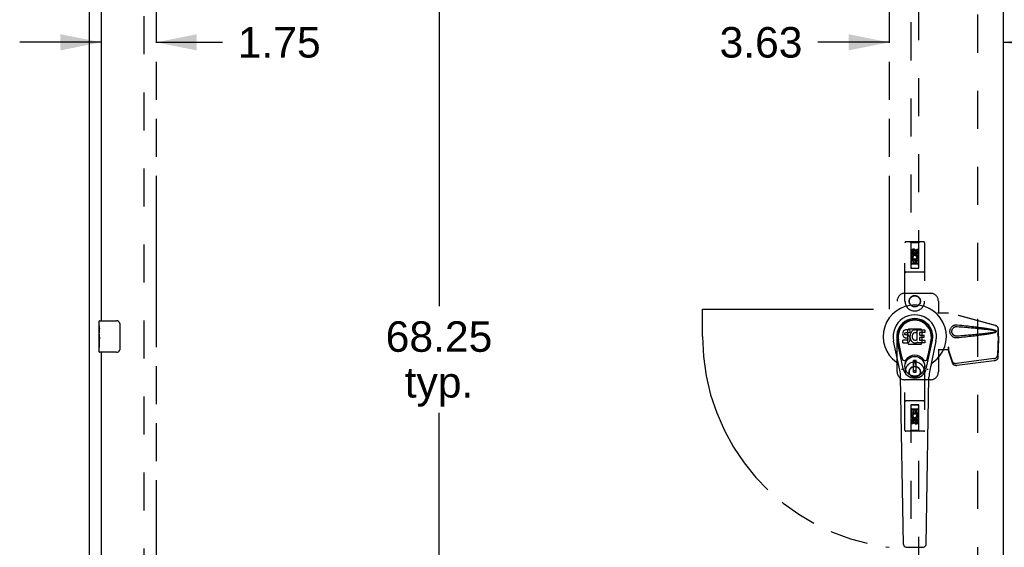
# Model space of a CAD drawing. Header units: inches. Extents: x 0 to 220, y 0 to 142.
# Tile 7 of 19: x 38 to 69, y 70 to 86. Entities that reach past the tile are written whole.
import ezdxf

# ---------------------------------------------------------------- set-up
doc = ezdxf.new("R2010")
doc.units = ezdxf.units.IN
doc.header["$LTSCALE"] = 12.090517
doc.header["$MEASUREMENT"] = 0
doc.linetypes.add('HIDDEN', pattern=[0.2, 0.1, -0.1])
doc.linetypes.add('PHANTOM', pattern=[0.8, 0.45, -0.05, 0.1, -0.05, 0.1, -0.05])
doc.layers.get('0').update_dxf_attribs({"linetype": 'CONTINUOUS'})
for name, color, linetype in [('02___PRT_ALL_AXES', 7, 'CONTINUOUS'), ('AVAILABLE_DOOR_SPACE', 7, 'CONTINUOUS'), ('DEFAULT_2', 8, 'HIDDEN'), ('DIMENSIONS', 7, 'CONTINUOUS')]:
    doc.layers.add(name, color=color, linetype=linetype)
doc.styles.get("Standard").update_dxf_attribs({"font": 'arial.ttf'})
doc.dimstyles.new('DIMSTYLE_1', dxfattribs={"dimtxt": 0.969828, "dimasz": 1.293103, "dimexe": 0.09, "dimexo": 0.07, "dimgap": 0.0375, "dimtad": 0, "dimtih": 1, "dimtoh": 1, "dimzin": 4, "dimdsep": 46, "dimtxsty": 'Standard', "dimblk": '_FILLED', "dimblk1": '_FILLED', "dimblk2": '_FILLED', "dimcen": 0.09, "dimazin": 1, "dimtfac": 1, "dimtdec": 3, "dimtofl": 0, "dimtmove": 0, "dimatfit": 3, "dimldrblk": '_FILLED', "dimfxl": 1, "dimtolj": 1, "dimtzin": 4, "dimarcsym": 0})

# ---------------------------------------------------------------- blocks, each defined once
blk = doc.blocks.new('_FILLED')
at = {"color": 0, "linetype": 'ByBlock'}
blk.add_solid([(0, 0), (-1, 0.2), (-1, -0.2)], dxfattribs=at)
blk = doc.blocks.new('*D8')
at = {"layer": 'DIMENSIONS', "color": 2, "linetype": 'Continuous'}
for p, q in [((40.51, 85.732), (37.924, 85.732)), ((42.26, 85.732), (44.373, 85.732))]:
    blk.add_line(p, q, dxfattribs=at)
at = {"layer": 'DIMENSIONS', "color": 2, "linetype": 'Continuous', "xscale": 1.2931034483, "yscale": 1.2931034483, "zscale": 1.2931034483}
blk.add_blockref('_FILLED', (40.51, 85.732), dxfattribs=at)
at = {"layer": 'DIMENSIONS', "color": 2, "linetype": 'Continuous', "xscale": 1.2931034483, "yscale": 1.2931034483, "zscale": 1.2931034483, "rotation": 180}
blk.add_blockref('_FILLED', (42.26, 85.732), dxfattribs=at)
at = {"layer": 'DIMENSIONS', "color": 2, "linetype": 'Continuous', "insert": (44.858, 86.217), "char_height": 0.9698, "width": 2.63548, "attachment_point": 1, "line_spacing_factor": 0.9}
blk.add_mtext('1.75', dxfattribs=at)
blk = doc.blocks.new('*D10')
at = {"layer": 'DIMENSIONS', "color": 2, "linetype": 'Continuous'}
for p, q in [((65.573, 85.732), (63.299, 85.732)), ((69.198, 85.732), (71.784, 85.732))]:
    blk.add_line(p, q, dxfattribs=at)
at = {"layer": 'DIMENSIONS', "color": 2, "linetype": 'Continuous', "xscale": 1.2931034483, "yscale": 1.2931034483, "zscale": 1.2931034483}
blk.add_blockref('_FILLED', (65.573, 85.732), dxfattribs=at)
at = {"layer": 'DIMENSIONS', "color": 2, "linetype": 'Continuous', "xscale": 1.2931034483, "yscale": 1.2931034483, "zscale": 1.2931034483, "rotation": 180}
blk.add_blockref('_FILLED', (69.198, 85.732), dxfattribs=at)
at = {"layer": 'DIMENSIONS', "color": 2, "linetype": 'Continuous', "insert": (62.814, 86.217), "char_height": 0.9698, "width": 2.63548, "attachment_point": 3, "line_spacing_factor": 0.9}
blk.add_mtext('3.63', dxfattribs=at)
blk = doc.blocks.new('*D11')
at = {"layer": 'DIMENSIONS', "color": 2, "linetype": 'Continuous'}
for p, q in [((52.117, 110.502), (50.093, 110.502)), ((51.257, 110.502), (51.257, 77.347)), ((51.257, 42.252), (51.257, 73.952))]:
    blk.add_line(p, q, dxfattribs=at)
at = {"layer": 'DIMENSIONS', "color": 2, "linetype": 'Continuous', "xscale": 1.2931034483, "yscale": 1.2931034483, "zscale": 1.2931034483}
for p, rotation in [((51.257, 110.502), 90), ((51.257, 42.252), 270)]:
    blk.add_blockref('_FILLED', p, dxfattribs=dict(at, rotation=rotation))
at = {"layer": 'DIMENSIONS', "color": 2, "linetype": 'Continuous', "insert": (51.257, 76.862), "char_height": 0.9698, "width": 3.38899, "attachment_point": 2, "line_spacing_factor": 0.9}
blk.add_mtext('68.25\\Ptyp.', dxfattribs=at)
blk = doc.blocks.new('*D20')
at = {"layer": 'DIMENSIONS', "color": 2, "linetype": 'Continuous'}
for p, q in [((71.073, 89.484), (68.487, 89.484)), ((74.698, 89.484), (76.873, 89.484))]:
    blk.add_line(p, q, dxfattribs=at)
at = {"layer": 'DIMENSIONS', "color": 2, "linetype": 'Continuous', "xscale": 1.2931034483, "yscale": 1.2931034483, "zscale": 1.2931034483}
blk.add_blockref('_FILLED', (71.073, 89.484), dxfattribs=at)
at = {"layer": 'DIMENSIONS', "color": 2, "linetype": 'Continuous', "xscale": 1.2931034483, "yscale": 1.2931034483, "zscale": 1.2931034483, "rotation": 180}
blk.add_blockref('_FILLED', (74.698, 89.484), dxfattribs=at)
at = {"layer": 'DIMENSIONS', "color": 2, "linetype": 'Continuous', "insert": (77.358, 89.969), "char_height": 0.9698, "width": 2.63548, "attachment_point": 1, "line_spacing_factor": 0.9}
blk.add_mtext('3.63', dxfattribs=at)

msp = doc.modelspace()

# ---------------------------------------------------------------- linework, layer by layer
at = {"color": 3, "linetype": 'Continuous'}
for p, q in [((40.135, 112.273), (40.135, 40.481)), ((69.198, 111.523), (69.198, 41.231)), ((40.51, 106.127), (40.51, 76.877)), ((40.51, 75.877), (40.51, 46.627))]:
    msp.add_line(p, q, dxfattribs=at)
at = {"color": 7, "linetype": 'Continuous'}
for p, q in [((40.45, 76.716), (40.45, 76.862)), ((40.465, 76.877), (41.005, 76.877)), ((41.105, 76.777), (41.105, 75.977)), ((40.45, 76.458), (40.45, 76.492)), ((66.001, 76.491), (65.999, 76.467)), ((65.999, 76.467), (66, 76.444)), ((66, 76.444), (66.004, 76.42)), ((66.006, 76.514), (66.001, 76.491)), ((66.004, 76.42), (66.012, 76.398)), ((66.015, 76.537), (66.006, 76.514)), ((66.012, 76.398), (66.025, 76.378)), ((66.029, 76.557), (66.015, 76.537)), ((66.038, 76.565), (66.029, 76.557)), ((66.047, 76.571), (66.038, 76.565)), ((66.069, 76.581), (66.047, 76.571)), ((66.092, 76.588), (66.069, 76.581)), ((66.07, 76.456), (66.071, 76.471)), ((66.071, 76.448), (66.07, 76.456)), ((66.071, 76.471), (66.073, 76.486)), ((66.073, 76.441), (66.071, 76.448)), ((66.073, 76.486), (66.076, 76.492)), ((66.078, 76.435), (66.073, 76.441)), ((66.076, 76.492), (66.082, 76.497)), ((66.084, 76.431), (66.078, 76.435)), ((66.082, 76.497), (66.096, 76.502)), ((66.098, 76.427), (66.084, 76.431)), ((66.232, 76.588), (66.092, 76.588)), ((66.096, 76.502), (66.111, 76.503)), ((66.122, 76.427), (66.098, 76.427)), ((66.111, 76.503), (66.224, 76.503)), ((66.146, 76.426), (66.122, 76.427)), ((66.17, 76.421), (66.146, 76.426)), ((66.181, 76.416), (66.17, 76.421)), ((66.191, 76.409), (66.181, 76.416)), ((66.208, 76.392), (66.191, 76.409)), ((66.221, 76.372), (66.208, 76.392)), ((66.224, 76.503), (66.23, 76.503)), ((66.23, 76.503), (66.231, 76.509)), ((66.231, 76.509), (66.233, 76.522)), ((66.236, 76.424), (66.231, 76.38)), ((66.234, 76.545), (66.232, 76.588)), ((66.233, 76.522), (66.234, 76.545)), ((66.24, 76.446), (66.236, 76.424)), ((66.246, 76.468), (66.24, 76.446)), ((66.255, 76.488), (66.246, 76.468)), ((66.266, 76.508), (66.255, 76.488)), ((66.279, 76.526), (66.266, 76.508)), ((66.293, 76.543), (66.279, 76.526)), ((66.31, 76.558), (66.293, 76.543)), ((66.302, 76.396), (66.301, 76.369)), ((66.305, 76.422), (66.302, 76.396)), ((66.309, 76.435), (66.305, 76.422)), ((66.314, 76.447), (66.309, 76.435)), ((66.328, 76.571), (66.31, 76.558)), ((66.329, 76.47), (66.314, 76.447)), ((66.348, 76.58), (66.328, 76.571)), ((66.337, 76.48), (66.329, 76.47)), ((66.348, 76.488), (66.337, 76.48)), ((66.37, 76.585), (66.348, 76.58)), ((66.372, 76.498), (66.348, 76.488)), ((66.392, 76.587), (66.37, 76.585)), ((66.385, 76.502), (66.372, 76.498)), ((66.399, 76.501), (66.385, 76.502)), ((66.415, 76.586), (66.392, 76.587)), ((66.412, 76.498), (66.399, 76.501)), ((66.424, 76.493), (66.412, 76.498)), ((66.426, 76.585), (66.415, 76.586)), ((66.436, 76.581), (66.426, 76.585)), ((66.456, 76.564), (66.43, 76.496)), ((66.455, 76.569), (66.436, 76.581)), ((66.465, 76.261), (66.465, 76.586)), ((66.465, 76.586), (66.702, 76.586)), ((66.535, 76.498), (66.535, 76.431)), ((66.702, 76.503), (66.54, 76.503)), ((66.54, 76.426), (66.671, 76.426)), ((66.675, 76.422), (66.675, 76.349)), ((66.706, 76.582), (66.706, 76.507)), ((40.45, 76.261), (40.45, 76.293)), ((65.909, 75.307), (65.712, 76.233)), ((66.02, 75.354), (65.827, 76.258)), ((65.875, 76.031), (65.831, 76.259)), ((65.943, 75.885), (65.868, 76.266)), ((66.002, 76.182), (66.002, 76.256)), ((66.065, 76.262), (66.006, 76.261)), ((66.007, 76.177), (66.151, 76.177)), ((66.025, 76.378), (66.041, 76.36)), ((66.041, 76.36), (66.061, 76.347)), ((66.061, 76.347), (66.072, 76.343)), ((66.126, 76.262), (66.065, 76.262)), ((66.072, 76.343), (66.084, 76.341)), ((66.084, 76.341), (66.132, 76.341)), ((66.142, 76.263), (66.126, 76.262)), ((66.132, 76.341), (66.139, 76.34)), ((66.139, 76.34), (66.146, 76.337)), ((66.148, 76.266), (66.142, 76.263)), ((66.146, 76.337), (66.152, 76.333)), ((66.153, 76.272), (66.148, 76.266)), ((66.151, 76.177), (66.163, 76.178)), ((66.152, 76.333), (66.157, 76.327)), ((66.163, 76.284), (66.153, 76.272)), ((66.157, 76.327), (66.164, 76.313)), ((66.165, 76.291), (66.163, 76.284)), ((66.163, 76.178), (66.174, 76.182)), ((66.164, 76.313), (66.166, 76.298)), ((66.166, 76.298), (66.165, 76.291)), ((66.174, 76.182), (66.194, 76.196)), ((66.194, 76.196), (66.211, 76.213)), ((66.211, 76.213), (66.217, 76.223)), ((66.217, 76.223), (66.223, 76.234)), ((66.23, 76.35), (66.221, 76.372)), ((66.223, 76.234), (66.231, 76.256)), ((66.237, 76.327), (66.23, 76.35)), ((66.231, 76.38), (66.232, 76.358)), ((66.231, 76.256), (66.237, 76.279)), ((66.232, 76.358), (66.235, 76.336)), ((66.235, 76.336), (66.24, 76.314)), ((66.239, 76.303), (66.237, 76.327)), ((66.237, 76.279), (66.239, 76.303)), ((66.24, 76.314), (66.247, 76.293)), ((66.247, 76.293), (66.268, 76.253)), ((66.268, 76.253), (66.281, 76.235)), ((66.281, 76.235), (66.296, 76.218)), ((66.296, 76.218), (66.312, 76.203)), ((66.301, 76.369), (66.302, 76.355)), ((66.302, 76.355), (66.305, 76.343)), ((66.305, 76.343), (66.315, 76.318)), ((66.312, 76.203), (66.33, 76.189)), ((66.315, 76.318), (66.329, 76.295)), ((66.329, 76.295), (66.337, 76.285)), ((66.33, 76.189), (66.34, 76.184)), ((66.337, 76.285), (66.348, 76.276)), ((66.34, 76.184), (66.35, 76.181)), ((66.348, 76.276), (66.359, 76.268)), ((66.35, 76.181), (66.372, 76.175)), ((66.359, 76.268), (66.371, 76.263)), ((66.371, 76.263), (66.384, 76.261)), ((66.372, 76.175), (66.394, 76.173)), ((66.384, 76.261), (66.398, 76.261)), ((66.394, 76.173), (66.416, 76.176)), ((66.398, 76.261), (66.411, 76.263)), ((66.411, 76.263), (66.424, 76.267)), ((66.416, 76.176), (66.437, 76.182)), ((66.424, 76.267), (66.436, 76.272)), ((66.436, 76.272), (66.447, 76.28)), ((66.437, 76.182), (66.456, 76.194)), ((66.453, 76.279), (66.465, 76.261)), ((66.456, 76.194), (66.456, 76.194)), ((66.467, 76.194), (66.456, 76.194)), ((66.467, 76.181), (66.467, 76.194)), ((66.703, 76.177), (66.471, 76.177)), ((66.536, 76.34), (66.536, 76.262)), ((66.671, 76.344), (66.541, 76.344)), ((66.541, 76.258), (66.703, 76.258)), ((66.707, 76.253), (66.707, 76.181)), ((66.751, 75.354), (66.944, 76.258)), ((66.828, 75.885), (66.903, 76.266)), ((67.059, 76.233), (66.862, 75.307)), ((66.895, 76.031), (66.94, 76.259)), ((40.45, 75.892), (40.45, 76.031)), ((41.005, 75.877), (40.465, 75.877)), ((65.991, 75.66), (65.943, 75.885)), ((66.78, 75.66), (66.828, 75.885)), ((66.34, 75.245), (66.34, 75.619)), ((66.431, 75.619), (66.34, 75.619)), ((66.34, 75.58), (66.431, 75.58)), ((66.391, 75.58), (66.391, 75.501)), ((66.431, 75.501), (66.391, 75.501)), ((66.431, 75.245), (66.431, 75.619)), ((66.431, 75.285), (66.34, 75.285)), ((66.34, 75.245), (66.431, 75.245)), ((66.027, 69.761), (65.935, 75.082)), ((66.743, 69.761), (66.836, 75.082)), ((66.106, 69.684), (66.665, 69.684))]:
    msp.add_line(p, q, dxfattribs=at)
for points in [[(41.099, 76.813), (41.101, 76.807), (41.102, 76.801), (41.104, 76.795), (41.104, 76.789), (41.105, 76.783), (41.105, 76.777)], [(41.105, 75.977), (41.105, 75.971), (41.104, 75.964), (41.104, 75.958), (41.102, 75.952), (41.101, 75.946), (41.099, 75.941)], [(65.987, 75.324), (65.985, 75.329), (65.984, 75.335), (65.982, 75.341), (65.981, 75.346)], [(66.79, 75.346), (66.788, 75.341), (66.787, 75.335), (66.785, 75.329), (66.784, 75.324)]]:
    msp.add_lwpolyline(points, dxfattribs=at)
for radius in [0.317, 0.313]:
    msp.add_circle((66.385, 75.432), radius, dxfattribs=at)
for centre, radius, start, end in [((66.385, 76.377), 1.004, 305.5066, 234.4934), ((66.385, 76.377), 0.689, 347.9703, 192.0297), ((40.465, 76.862), 0.015, 90, 180), ((41.005, 76.777), 0.1, 21.1999, 90), ((66.385, 76.377), 0.571, 347.9703, 192.0297), ((66.385, 76.367), 0.527, 348.9402, 191.0594), ((66.426, 76.498), 0.00448, 246.1578, 339.0016), ((66.452, 76.566), 0.00448, 339.0016, 51.8729), ((66.54, 76.498), 0.00448, 90, 180), ((66.54, 76.431), 0.00448, 180, 270), ((66.671, 76.422), 0.00448, 0, 90), ((66.702, 76.582), 0.00448, 0, 90), ((66.702, 76.507), 0.00448, 270, 360), ((66.006, 76.256), 0.00448, 90, 180.0119), ((66.007, 76.182), 0.00483, 180, 270), ((66.45, 76.276), 0.00448, 34.0893, 127.3444), ((66.471, 76.181), 0.00448, 180, 270), ((66.541, 76.34), 0.00448, 90, 180), ((66.541, 76.262), 0.00448, 180, 270), ((66.671, 76.349), 0.00448, 270, 360), ((66.703, 76.253), 0.00448, 0, 90), ((66.703, 76.181), 0.00448, 270, 360), ((40.465, 75.892), 0.015, 180, 270), ((41.005, 75.977), 0.1, 270, 338.7946), ((66.385, 75.432), 0.354, 35.4237, 144.5763), ((65.688, 75.399), 0.197, 12.0297, 54.4934), ((66.048, 75.672), 0.0591, 192.0297, 324.5763), ((66.722, 75.672), 0.0591, 215.4237, 347.9703), ((67.083, 75.399), 0.197, 125.5066, 167.9703), ((64.754, 75.061), 1.181, 1, 12.0297), ((66.385, 75.432), 0.374, 192.0297, 347.9703), ((68.017, 75.061), 1.181, 167.9703, 179), ((66.106, 69.763), 0.0787, 181, 270), ((66.665, 69.763), 0.0787, 270, 359)]:
    msp.add_arc(centre, radius, start, end, dxfattribs=at)
msp.add_ellipse((66.385, 76.367), major_axis=(0, 0.565), ratio=0.999848, start_param=-1.76365, end_param=1.76365, dxfattribs=at)
at = {"layer": '02___PRT_ALL_AXES', "color": 8, "linetype": 'HIDDEN'}
for p, q in [((66.279, 79), (66.279, 79.092)), ((66.321, 79), (66.279, 79)), ((66.321, 79.092), (66.321, 79)), ((66.365, 79.063), (66.365, 79.092)), ((66.406, 79.106), (66.406, 79.06)), ((66.45, 79.063), (66.45, 79.156)), ((66.45, 79.156), (66.492, 79.156)), ((66.492, 79.156), (66.492, 79.063)), ((66.279, 78.687), (66.279, 78.843)), ((66.279, 78.843), (66.456, 78.843)), ((66.321, 78.687), (66.279, 78.687)), ((66.327, 78.868), (66.288, 78.851)), ((66.321, 78.801), (66.321, 78.687)), ((66.364, 78.801), (66.321, 78.801)), ((66.364, 78.708), (66.364, 78.801)), ((66.406, 78.708), (66.364, 78.708)), ((66.406, 78.801), (66.406, 78.708)), ((66.45, 78.801), (66.406, 78.801)), ((66.456, 78.843), (66.438, 78.856)), ((66.45, 78.687), (66.45, 78.801)), ((66.492, 78.687), (66.45, 78.687)), ((66.481, 78.847), (66.48, 78.843)), ((66.48, 78.843), (66.492, 78.843)), ((66.492, 78.843), (66.492, 78.687)), ((66.279, 73.91), (66.279, 74.066)), ((66.279, 74.066), (66.321, 74.066)), ((66.291, 73.91), (66.279, 73.91)), ((66.289, 73.907), (66.291, 73.91)), ((66.314, 73.91), (66.333, 73.897)), ((66.492, 73.91), (66.314, 73.91)), ((66.321, 74.066), (66.321, 73.953)), ((66.321, 73.953), (66.365, 73.953)), ((66.365, 73.953), (66.365, 74.045)), ((66.365, 74.045), (66.407, 74.045)), ((66.407, 74.045), (66.407, 73.953)), ((66.407, 73.953), (66.45, 73.953)), ((66.444, 73.886), (66.483, 73.903)), ((66.45, 73.953), (66.45, 74.066)), ((66.45, 74.066), (66.492, 74.066)), ((66.492, 74.066), (66.492, 73.91)), ((66.279, 73.598), (66.279, 73.69)), ((66.321, 73.598), (66.279, 73.598)), ((66.321, 73.69), (66.321, 73.598)), ((66.365, 73.648), (66.365, 73.694)), ((66.406, 73.69), (66.406, 73.662)), ((66.45, 73.662), (66.45, 73.754)), ((66.45, 73.754), (66.492, 73.754)), ((66.492, 73.754), (66.492, 73.662))]:
    msp.add_line(p, q, dxfattribs=at)
at = {"layer": '02___PRT_ALL_AXES', "color": 7, "linetype": 'Continuous'}
for p, q in [((40.45, 76.716), (40.45, 76.862)), ((40.45, 76.458), (40.45, 76.715)), ((40.456, 76.66), (40.45, 76.66)), ((40.45, 76.492), (40.457, 76.492)), ((40.45, 75.892), (40.45, 76.456)), ((40.452, 76.429), (40.45, 76.429)), ((40.452, 76.431), (40.454, 76.409)), ((40.457, 76.492), (40.457, 76.628)), ((40.45, 76.297), (40.456, 76.297)), ((40.45, 76.261), (40.457, 76.261)), ((40.45, 76.198), (40.457, 76.198)), ((40.457, 76.031), (40.457, 76.261)), ((40.45, 76.031), (40.457, 76.031))]:
    msp.add_line(p, q, dxfattribs=at)
for points in [[(40.45, 76.716), (40.451, 76.712), (40.451, 76.708), (40.451, 76.702), (40.453, 76.689)], [(40.45, 76.458), (40.451, 76.45), (40.451, 76.441), (40.452, 76.431)], [(40.453, 76.689), (40.454, 76.682), (40.455, 76.673), (40.456, 76.665)], [(40.454, 76.409), (40.455, 76.397), (40.455, 76.385), (40.456, 76.373), (40.457, 76.36), (40.457, 76.348), (40.457, 76.335), (40.457, 76.322), (40.457, 76.309), (40.456, 76.297), (40.455, 76.284), (40.455, 76.272)], [(40.456, 76.665), (40.456, 76.656), (40.457, 76.647), (40.457, 76.638), (40.457, 76.628)]]:
    msp.add_lwpolyline(points, dxfattribs=at)
at = {"layer": '02___PRT_ALL_AXES', "color": 8, "linetype": 'HIDDEN'}
for centre, radius in [((66.385, 79.049), 0.085), ((66.385, 77.502), 0.172), ((66.385, 75.252), 0.172), ((66.385, 73.704), 0.085)]:
    msp.add_circle(centre, radius, dxfattribs=at)
for centre, radius, start, end in [((66.343, 79.092), 0.0644, 12.2995, 180.0775), ((66.385, 78.893), 0.107, 334.2636, 203.4027), ((66.343, 79.092), 0.0219, 359.9011, 180), ((66.385, 78.893), 0.0639, 324.8895, 203.4026), ((66.428, 79.063), 0.0635, 180, 360), ((66.428, 79.063), 0.0219, 190.307, 360), ((66.385, 73.861), 0.107, 154.2636, 23.4027), ((66.385, 73.861), 0.0639, 144.8895, 23.4026), ((66.342, 73.69), 0.0635, 0, 180), ((66.343, 73.69), 0.0219, 10.307, 180), ((66.428, 73.662), 0.0644, 192.2995, 0.0775), ((66.428, 73.662), 0.0219, 179.9011, 360)]:
    msp.add_arc(centre, radius, start, end, dxfattribs=at)
at = {"layer": '02___PRT_ALL_AXES', "color": 7, "linetype": 'Continuous'}
msp.add_ellipse((40.713, 76.293), major_axis=(0.263, 0), ratio=0.432808, start_param=-3.141593, end_param=-2.961605, dxfattribs=at)
at = {"layer": 'AVAILABLE_DOOR_SPACE', "color": 4, "linetype": 'PHANTOM'}
for p, q in [((42.26, 110.502), (42.26, 42.252)), ((65.573, 110.502), (65.573, 77.252)), ((59.635, 76.377), (59.635, 77.252)), ((59.635, 77.252), (65.573, 77.252))]:
    msp.add_line(p, q, dxfattribs=at)
msp.add_arc((66.385, 76.377), 6.75, 180, 263.0865, dxfattribs=at)
at = {"layer": 'DEFAULT_2', "color": 8, "linetype": 'HIDDEN'}
for p, q in [((41.885, 41.825), (41.885, 110.929)), ((68.385, 41.877), (68.385, 110.877)), ((66.26, 110.549), (66.26, 78.548)), ((66.51, 78.548), (66.51, 110.549)), ((66.073, 77.502), (66.073, 79.359)), ((66.668, 79.389), (66.103, 79.389)), ((66.255, 79.359), (66.225, 79.389)), ((66.255, 79.359), (66.259, 78.549)), ((66.515, 79.359), (66.255, 79.359)), ((66.512, 78.549), (66.515, 79.359)), ((66.515, 79.359), (66.545, 79.389)), ((66.698, 79.359), (66.698, 77.502)), ((66.385, 79.121), (66.323, 79.085)), ((66.323, 79.085), (66.323, 79.013)), ((66.323, 79.085), (66.333, 79.079)), ((66.323, 79.013), (66.333, 79.019)), ((66.323, 79.013), (66.385, 78.977)), ((66.385, 79.11), (66.333, 79.079)), ((66.333, 79.079), (66.333, 79.019)), ((66.333, 79.019), (66.385, 78.988)), ((66.385, 79.121), (66.385, 79.11)), ((66.448, 79.085), (66.385, 79.121)), ((66.438, 79.079), (66.385, 79.11)), ((66.385, 78.988), (66.438, 79.019)), ((66.385, 78.977), (66.448, 79.013)), ((66.385, 78.977), (66.385, 78.988)), ((66.448, 79.085), (66.438, 79.079)), ((66.438, 79.019), (66.438, 79.079)), ((66.448, 79.013), (66.438, 79.019)), ((66.448, 79.013), (66.448, 79.085)), ((66.513, 78.799), (66.258, 78.799)), ((66.47, 78.674), (66.3, 78.674)), ((66.668, 78.424), (66.103, 78.424)), ((66.259, 78.549), (66.512, 78.549)), ((66.26, 78.551), (66.51, 78.551)), ((66.26, 78.548), (66.51, 78.548)), ((66.073, 77.752), (66.885, 77.752)), ((65.823, 75.252), (65.823, 77.502)), ((67.135, 77.502), (67.135, 77.149)), ((67.132, 77.132), (67.135, 77.149)), ((67.132, 77.132), (67.453, 77.132)), ((67.14, 77.132), (67.135, 77.149)), ((68.943, 76.729), (67.446, 77.132)), ((68.951, 76.729), (67.453, 77.132)), ((66.184, 76.613), (66.149, 76.578)), ((66.149, 76.578), (66.149, 76.176)), ((66.587, 76.613), (66.184, 76.613)), ((66.622, 76.578), (66.587, 76.613)), ((66.622, 76.176), (66.622, 76.578)), ((69.014, 76.461), (69.035, 76.379)), ((69.035, 76.39), (69.016, 75.775)), ((69.021, 76.461), (69.043, 76.379)), ((69.035, 76.379), (69.035, 76.609)), ((69.035, 76.39), (69.048, 76.319)), ((69.037, 76.407), (69.046, 76.35)), ((69.043, 76.379), (69.043, 76.609)), ((66.149, 76.176), (66.184, 76.14)), ((66.184, 76.14), (66.587, 76.14)), ((66.587, 76.14), (66.622, 76.176)), ((69.048, 76.319), (69.029, 75.704)), ((69.043, 76.379), (69.035, 76.379)), ((69.046, 76.35), (69.047, 76.339)), ((69.047, 76.339), (69.048, 76.329)), ((69.048, 76.329), (69.048, 76.319)), ((67.132, 75.952), (67.135, 75.935)), ((67.453, 75.952), (67.132, 75.952)), ((67.14, 75.952), (67.135, 75.935)), ((67.135, 75.935), (67.135, 75.252)), ((67.446, 76.039), (67.446, 75.952)), ((67.453, 76.039), (67.446, 76.039)), ((67.584, 75.581), (67.452, 75.965)), ((67.465, 75.894), (67.452, 75.965)), ((67.453, 76.039), (67.453, 75.952)), ((67.461, 75.925), (67.465, 75.894)), ((67.597, 75.51), (67.465, 75.894)), ((68.898, 75.676), (67.711, 75.524)), ((68.912, 75.605), (67.724, 75.453)), ((66.073, 73.394), (66.073, 75.252)), ((66.698, 75.252), (66.698, 73.394)), ((66.885, 75.002), (66.073, 75.002)), ((66.668, 74.329), (66.103, 74.329)), ((66.259, 74.204), (66.255, 73.394)), ((66.259, 74.204), (66.512, 74.204)), ((66.26, 74.206), (66.26, 42.204)), ((66.51, 74.206), (66.26, 74.206)), ((66.51, 74.203), (66.26, 74.203)), ((66.51, 42.204), (66.51, 74.206)), ((66.515, 73.394), (66.512, 74.204)), ((66.258, 73.954), (66.513, 73.954)), ((66.3, 74.079), (66.47, 74.079)), ((66.385, 73.777), (66.323, 73.741)), ((66.323, 73.741), (66.323, 73.669)), ((66.323, 73.741), (66.333, 73.735)), ((66.323, 73.669), (66.333, 73.674)), ((66.323, 73.669), (66.385, 73.632)), ((66.385, 73.765), (66.333, 73.735)), ((66.333, 73.735), (66.333, 73.674)), ((66.333, 73.674), (66.385, 73.644)), ((66.385, 73.777), (66.385, 73.765)), ((66.448, 73.741), (66.385, 73.777)), ((66.438, 73.735), (66.385, 73.765)), ((66.385, 73.644), (66.438, 73.674)), ((66.385, 73.632), (66.448, 73.669)), ((66.385, 73.632), (66.385, 73.644)), ((66.448, 73.741), (66.438, 73.735)), ((66.438, 73.674), (66.438, 73.735)), ((66.448, 73.669), (66.438, 73.674)), ((66.448, 73.669), (66.448, 73.741)), ((66.668, 73.364), (66.103, 73.364)), ((66.255, 73.394), (66.225, 73.364)), ((66.515, 73.394), (66.255, 73.394)), ((66.515, 73.394), (66.545, 73.364))]:
    msp.add_line(p, q, dxfattribs=at)
for points in [[(67.729, 76.334), (67.716, 76.333), (67.703, 76.333), (67.691, 76.334), (67.678, 76.335), (67.665, 76.338), (67.652, 76.341), (67.64, 76.345), (67.628, 76.349), (67.617, 76.355), (67.605, 76.361), (67.594, 76.368), (67.582, 76.377), (67.571, 76.386), (67.56, 76.397), (67.549, 76.41), (67.538, 76.424), (67.529, 76.44), (67.521, 76.456), (67.514, 76.472), (67.509, 76.489), (67.506, 76.506), (67.503, 76.524), (67.503, 76.541), (67.503, 76.558), (67.505, 76.576), (67.509, 76.593), (67.514, 76.61), (67.52, 76.626), (67.528, 76.642), (67.537, 76.658), (67.548, 76.672), (67.559, 76.685), (67.57, 76.696), (67.581, 76.706), (67.593, 76.714), (67.604, 76.722), (67.616, 76.728), (67.627, 76.734), (67.639, 76.739), (67.652, 76.743), (67.664, 76.746), (67.677, 76.748), (67.69, 76.75)], [(67.69, 76.75), (67.703, 76.751), (67.716, 76.751), (67.729, 76.75)], [(67.729, 76.75), (67.805, 76.742), (67.877, 76.735), (67.947, 76.728), (68.014, 76.721), (68.078, 76.714), (68.14, 76.707), (68.199, 76.7), (68.255, 76.694), (68.309, 76.687), (68.361, 76.681), (68.411, 76.675), (68.459, 76.669), (68.505, 76.663), (68.549, 76.657), (68.591, 76.651), (68.631, 76.645), (68.67, 76.639), (68.707, 76.633), (68.742, 76.626), (68.776, 76.62), (68.808, 76.614), (68.839, 76.607), (68.868, 76.601), (68.896, 76.593), (68.923, 76.585), (68.947, 76.577)], [(68.943, 76.729), (68.956, 76.725), (68.968, 76.72), (68.98, 76.713), (68.991, 76.704), (69.001, 76.695), (69.01, 76.685), (69.017, 76.674), (69.024, 76.662), (69.029, 76.649), (69.032, 76.636), (69.035, 76.622), (69.035, 76.609)], [(69.043, 76.609), (69.042, 76.622), (69.04, 76.636), (69.037, 76.649), (69.031, 76.662), (69.025, 76.674), (69.017, 76.685), (69.009, 76.695), (68.999, 76.704), (68.988, 76.713), (68.976, 76.72), (68.964, 76.725), (68.951, 76.729)], [(67.729, 76.387), (67.72, 76.387), (67.711, 76.387), (67.701, 76.388), (67.692, 76.389), (67.683, 76.391), (67.673, 76.393), (67.665, 76.396), (67.656, 76.4), (67.647, 76.404), (67.639, 76.408), (67.631, 76.414), (67.623, 76.42), (67.615, 76.427), (67.607, 76.435), (67.599, 76.444), (67.591, 76.454), (67.585, 76.465), (67.579, 76.476), (67.574, 76.487), (67.571, 76.498), (67.568, 76.509), (67.566, 76.52), (67.565, 76.531), (67.565, 76.541), (67.565, 76.551), (67.566, 76.562), (67.568, 76.573), (67.57, 76.583), (67.574, 76.595), (67.578, 76.606), (67.584, 76.617), (67.59, 76.628), (67.598, 76.638), (67.605, 76.648), (67.613, 76.656), (67.622, 76.663), (67.63, 76.669), (67.638, 76.675), (67.647, 76.68), (67.655, 76.684), (67.664, 76.687), (67.673, 76.69), (67.682, 76.693), (67.691, 76.695), (67.701, 76.696), (67.71, 76.697), (67.72, 76.697), (67.729, 76.696)], [(67.729, 76.696), (67.793, 76.691), (67.854, 76.686), (67.913, 76.681), (67.97, 76.676), (68.025, 76.671), (68.077, 76.667), (68.128, 76.662), (68.177, 76.658), (68.224, 76.653), (68.269, 76.649), (68.312, 76.645), (68.353, 76.641), (68.393, 76.638), (68.43, 76.634), (68.466, 76.63), (68.501, 76.627), (68.533, 76.623), (68.565, 76.62), (68.595, 76.617), (68.624, 76.614), (68.652, 76.611), (68.68, 76.607), (68.707, 76.604), (68.734, 76.601), (68.761, 76.597), (68.788, 76.594), (68.814, 76.59), (68.841, 76.586), (68.868, 76.582), (68.895, 76.577), (68.921, 76.572), (68.948, 76.566)], [(68.948, 76.518), (68.921, 76.512), (68.895, 76.506), (68.868, 76.502), (68.841, 76.498), (68.815, 76.494), (68.788, 76.49), (68.761, 76.486), (68.734, 76.483), (68.708, 76.48), (68.68, 76.476), (68.653, 76.473), (68.625, 76.47), (68.596, 76.467), (68.566, 76.464), (68.534, 76.46), (68.502, 76.457), (68.467, 76.453), (68.431, 76.45), (68.394, 76.446), (68.354, 76.442), (68.313, 76.438), (68.27, 76.434), (68.225, 76.43), (68.178, 76.426), (68.129, 76.422), (68.078, 76.417), (68.025, 76.413), (67.97, 76.408), (67.913, 76.403), (67.854, 76.398), (67.793, 76.393), (67.729, 76.387)], [(68.947, 76.507), (68.925, 76.499), (68.901, 76.492), (68.876, 76.485), (68.849, 76.478), (68.821, 76.472), (68.792, 76.466), (68.762, 76.461), (68.73, 76.455), (68.697, 76.449), (68.662, 76.444), (68.626, 76.438), (68.589, 76.433), (68.55, 76.427), (68.509, 76.422), (68.467, 76.416), (68.422, 76.41), (68.377, 76.404), (68.329, 76.399), (68.279, 76.393), (68.227, 76.387), (68.173, 76.38), (68.117, 76.374), (68.059, 76.368), (67.998, 76.361), (67.935, 76.355), (67.869, 76.348), (67.8, 76.341), (67.729, 76.334)], [(68.947, 76.577), (68.954, 76.574), (68.959, 76.57), (68.963, 76.565), (68.967, 76.56), (68.97, 76.554), (68.971, 76.548), (68.972, 76.542), (68.971, 76.536), (68.97, 76.53), (68.967, 76.524), (68.964, 76.519), (68.959, 76.514), (68.954, 76.51), (68.947, 76.507)], [(68.948, 76.566), (68.953, 76.564), (68.957, 76.562), (68.961, 76.558), (68.964, 76.555), (68.966, 76.551), (68.968, 76.546), (68.968, 76.542), (68.968, 76.537), (68.966, 76.533), (68.964, 76.529), (68.961, 76.525), (68.957, 76.522), (68.953, 76.519), (68.948, 76.518)], [(69.014, 76.461), (69.019, 76.441), (69.024, 76.422), (69.03, 76.403), (69.035, 76.385), (69.04, 76.367), (69.046, 76.35)], [(69.021, 76.461), (69.024, 76.451), (69.027, 76.442), (69.029, 76.432), (69.032, 76.423), (69.034, 76.415), (69.037, 76.407)], [(69.037, 76.407), (69.037, 76.404), (69.036, 76.401), (69.036, 76.398), (69.036, 76.396), (69.035, 76.393), (69.035, 76.39)], [(67.446, 76.039), (67.448, 76.019), (67.451, 75.999), (67.453, 75.979), (67.456, 75.96), (67.461, 75.925)], [(67.453, 75.981), (67.452, 75.975), (67.452, 75.973), (67.452, 75.97), (67.452, 75.968), (67.452, 75.965)], [(67.453, 76.039), (67.453, 76.029), (67.453, 75.999)], [(67.46, 75.932), (67.459, 75.943), (67.456, 75.961), (67.455, 75.977), (67.454, 75.991), (67.453, 76.004), (67.453, 76.012)], [(67.453, 75.999), (67.453, 75.99), (67.453, 75.981)], [(68.898, 75.676), (68.914, 75.679), (68.928, 75.683), (68.943, 75.688), (68.957, 75.695), (68.969, 75.702), (68.981, 75.711), (68.991, 75.721), (68.999, 75.731), (69.006, 75.741), (69.011, 75.753), (69.014, 75.764), (69.016, 75.775)], [(67.584, 75.581), (67.588, 75.572), (67.594, 75.563), (67.601, 75.554), (67.609, 75.547), (67.619, 75.54), (67.63, 75.534), (67.642, 75.53), (67.655, 75.526), (67.668, 75.524), (67.682, 75.522), (67.696, 75.523), (67.711, 75.524)], [(67.724, 75.453), (67.71, 75.451), (67.696, 75.451), (67.682, 75.453), (67.668, 75.455), (67.656, 75.459), (67.644, 75.463), (67.633, 75.469), (67.623, 75.476), (67.614, 75.483), (67.607, 75.492), (67.602, 75.501), (67.597, 75.51)], [(69.029, 75.704), (69.028, 75.693), (69.025, 75.682), (69.02, 75.67), (69.013, 75.66), (69.004, 75.65), (68.994, 75.64), (68.983, 75.631), (68.97, 75.624), (68.956, 75.617), (68.942, 75.612), (68.927, 75.608), (68.912, 75.605)]]:
    msp.add_lwpolyline(points, dxfattribs=at)
for centre, radius in [((66.385, 79.049), 0.0845), ((66.385, 77.502), 0.18), ((66.385, 75.252), 0.18), ((66.385, 73.704), 0.0845)]:
    msp.add_circle(centre, radius, dxfattribs=at)
for centre, radius, start, end in [((66.103, 79.359), 0.03, 90, 180), ((66.668, 79.359), 0.03, 0, 90), ((66.3, 78.634), 0.04, 90, 180), ((66.3, 78.589), 0.04, 180, 270), ((66.47, 78.634), 0.04, 0, 90), ((66.47, 78.589), 0.04, 270, 360), ((66.103, 78.454), 0.03, 180, 270), ((66.668, 78.454), 0.03, 270, 360), ((66.073, 77.502), 0.25, 90, 180), ((66.885, 77.502), 0.25, 0, 90), ((66.385, 77.502), 0.312, 180, 360), ((66.385, 75.252), 0.312, 0, 180), ((66.073, 75.252), 0.25, 180, 270), ((66.885, 75.252), 0.25, 270, 360), ((66.103, 74.299), 0.03, 90, 180), ((66.3, 74.164), 0.04, 90, 180), ((66.47, 74.164), 0.04, 0, 90), ((66.668, 74.299), 0.03, 0, 90), ((66.3, 74.119), 0.04, 180, 270), ((66.47, 74.119), 0.04, 270, 360), ((66.103, 73.394), 0.03, 180, 270), ((66.668, 73.394), 0.03, 270, 360)]:
    msp.add_arc(centre, radius, start, end, dxfattribs=at)

# ---------------------------------------------------------------- dimensions: what is measured, and where the dimension line sits
at = {"layer": 'DIMENSIONS', "color": 2, "linetype": 'Continuous'}
for base, p1, p2, picture, middle in [((71.072859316, 89.484268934), (74.697859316, 77.251806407), (71.072859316, 111.502806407), '*D20', (78.674678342, 89.478862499)), ((40.51, 85.732), (42.26, 110.502), (40.51, 78.084), '*D8', (46.221, 85.727))]:
    dim = msp.add_linear_dim(base=base, p1=p1, p2=p2, angle=180, dimstyle='DIMSTYLE_1', dxfattribs=at)
    dim.commit()
    dim.dimension.update_dxf_attribs({"geometry": picture, "text_midpoint": middle, "dimtype": 160})
dim = msp.add_linear_dim(base=(51.257, 42.252), p1=(50.023, 110.502), p2=(42.26, 42.252), angle=270, text='<>\\Ptyp.', dimstyle='DIMSTYLE_1', dxfattribs=at)
dim.commit()
dim.dimension.update_dxf_attribs({"geometry": '*D11', "text_midpoint": (51.257, 75.649), "dimtype": 160})
dim = msp.add_linear_dim(base=(69.197859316, 85.732139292), p1=(65.572859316, 110.501806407), p2=(69.197859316, 41.250806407), dimstyle='DIMSTYLE_1', dxfattribs=at)
dim.commit()
dim.dimension.update_dxf_attribs({"geometry": '*D10', "text_midpoint": (61.495046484, 85.726732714), "dimtype": 160})

doc.saveas('drawing.dxf')
